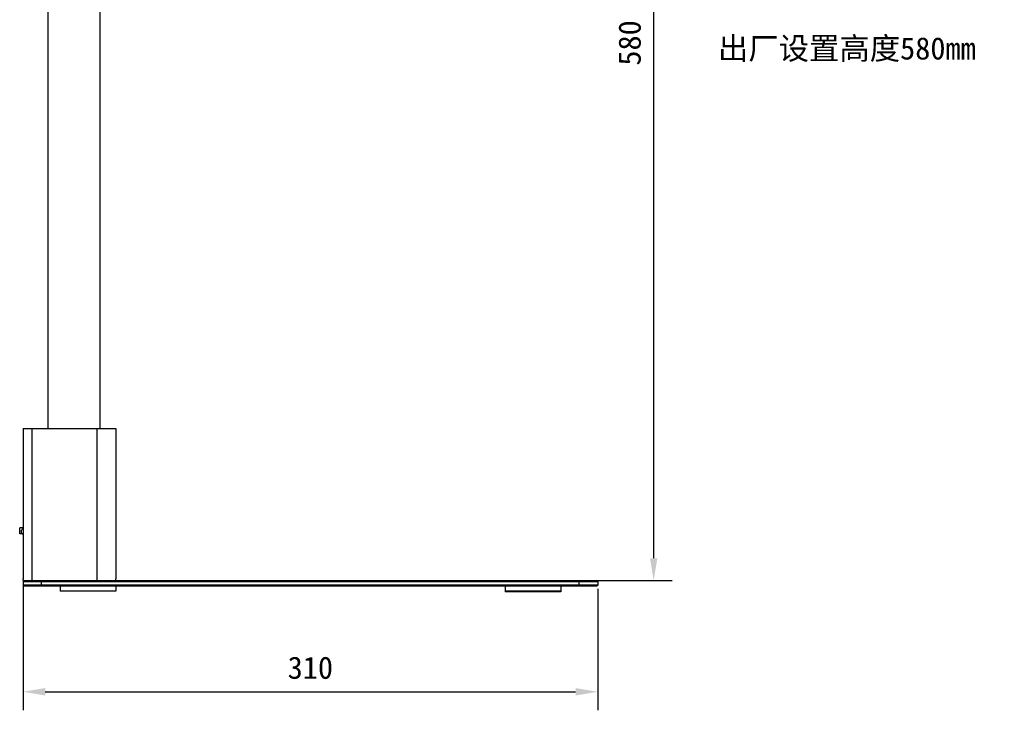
# Model space of a CAD drawing. Header units: millimetres. Extents: x 142 to 682, y 119 to 469.
# Tile 10 of 26: x 362 to 494, y 283 to 376. Entities that reach past the tile are written whole.
import ezdxf

# ---------------------------------------------------------------- set-up
doc = ezdxf.new("R2010")
doc.units = ezdxf.units.MM
doc.header["$LTSCALE"] = 46.255
doc.header["$PDMODE"] = 3
doc.header["$PDSIZE"] = 8
doc.layers.get('0').update_dxf_attribs({"linetype": 'CONTINUOUS'})
doc.layers.get('Defpoints').update_dxf_attribs({"linetype": 'CONTINUOUS'})
for name, color, linetype in [('00_COMPONENTS', 7, 'CONTINUOUS'), ('50_ALL_DETAILS', 7, 'CONTINUOUS'), ('51__DRAFT_DIMS', 7, 'CONTINUOUS')]:
    doc.layers.add(name, color=color, linetype=linetype)
doc.styles.get("Standard").update_dxf_attribs({"font": 'simfang.ttf'})
doc.dimstyles.new('DIMSTYLE_2', dxfattribs={"dimtxt": 3, "dimasz": 3, "dimexe": 2.5, "dimexo": 0.5, "dimgap": 0.75, "dimtad": 1, "dimlfac": 4, "dimdsep": 46, "dimtxsty": 'STANDARD', "dimblk": '_FILLED', "dimblk1": '_FILLED', "dimblk2": '_FILLED', "dimcen": 0.09, "dimclrt": 3, "dimazin": 2, "dimtp": 0.5, "dimtm": 0.5, "dimtfac": 1, "dimtofl": 0, "dimtmove": 0, "dimatfit": 3, "dimldrblk": '_FILLED', "dimfxl": 1, "dimtolj": 1, "dimarcsym": 0})
doc.dimstyles.new('DIMSTYLE_3', dxfattribs={"dimtxt": 3, "dimasz": 3, "dimexe": 2.5, "dimexo": 0.5, "dimgap": 0.75, "dimtad": 1, "dimdec": 0, "dimlfac": 4, "dimdsep": 46, "dimtxsty": 'STANDARD', "dimblk": '_FILLED', "dimblk1": '_FILLED', "dimblk2": '_FILLED', "dimcen": 0.09, "dimclrt": 3, "dimazin": 2, "dimtp": 0.8, "dimtm": 0.8, "dimtfac": 1, "dimtdec": 0, "dimtofl": 0, "dimtmove": 0, "dimatfit": 3, "dimldrblk": '_FILLED', "dimfxl": 1, "dimtolj": 1, "dimarcsym": 0})

# ---------------------------------------------------------------- blocks, each defined once
blk = doc.blocks.new('_FILLED')
at = {"color": 0, "linetype": 'ByBlock'}
blk.add_solid([(0, 0), (-1, 0.167), (-1, -0.167)], dxfattribs=at)
blk = doc.blocks.new('*D2')
at = {"layer": '51__DRAFT_DIMS', "color": 0, "lineweight": -2}
for p, q in [((362.18, 300.03), (362.18, 282.78)), ((439.68, 299.15), (439.68, 282.78)), ((365.18, 285.28), (436.68, 285.28))]:
    blk.add_line(p, q, dxfattribs=at)
at = {"layer": 'Defpoints', "color": 0}
for p in [(362.18, 300.53), (439.68, 299.65), (439.68, 285.28)]:
    blk.add_point(p, dxfattribs=at)
at = {"layer": '51__DRAFT_DIMS', "color": 0, "linetype": 'ByBlock', "lineweight": -2, "xscale": 3, "yscale": 3, "zscale": 3, "rotation": 180}
blk.add_blockref('_FILLED', (362.18, 285.28), dxfattribs=at)
at = {"layer": '51__DRAFT_DIMS', "color": 0, "linetype": 'ByBlock', "lineweight": -2, "xscale": 3, "yscale": 3, "zscale": 3}
blk.add_blockref('_FILLED', (439.68, 285.28), dxfattribs=at)
at = {"layer": '51__DRAFT_DIMS', "color": 3, "insert": (400.92, 290.03), "char_height": 3, "attachment_point": 2, "line_spacing_factor": 0.9}
blk.add_mtext('\\A1;310', dxfattribs=at)
blk = doc.blocks.new('*D3')
at = {"layer": '51__DRAFT_DIMS', "color": 0, "lineweight": -2}
for p, q in [((417, 445.28), (449.71, 445.28)), ((447.21, 303.28), (447.21, 442.28)), ((437.68, 300.28), (449.71, 300.28))]:
    blk.add_line(p, q, dxfattribs=at)
at = {"layer": 'Defpoints', "color": 0}
for p in [(416.5, 445.28), (447.21, 445.28), (437.18, 300.28)]:
    blk.add_point(p, dxfattribs=at)
at = {"layer": '51__DRAFT_DIMS', "color": 0, "linetype": 'ByBlock', "lineweight": -2, "xscale": 3, "yscale": 3, "zscale": 3}
for p, rotation in [((447.21, 445.28), 90), ((447.21, 300.28), 270)]:
    blk.add_blockref('_FILLED', p, dxfattribs=dict(at, rotation=rotation))
at = {"layer": '51__DRAFT_DIMS', "color": 3, "insert": (442.46, 372.77), "char_height": 3, "attachment_point": 2, "rotation": 90, "line_spacing_factor": 0.9}
blk.add_mtext('\\A1;580', dxfattribs=at)

msp = doc.modelspace()

# ---------------------------------------------------------------- linework, layer by layer
at = {"layer": '00_COMPONENTS'}
for p, q in [((365.5577, 320.7799), (365.5577, 418.0799)), ((372.5577, 418.0799), (372.5577, 320.7799)), ((362.1827, 320.7799), (374.6827, 320.7799)), ((362.1827, 320.7799), (362.1827, 320.5299)), ((362.1827, 320.5299), (362.1827, 300.5299)), ((363.4327, 300.2799), (363.4327, 320.7799)), ((372.1827, 300.2799), (372.1827, 320.7799)), ((374.6827, 320.7799), (374.6827, 320.5299)), ((374.6827, 320.5299), (374.6827, 300.5299)), ((362.1827, 307.3901), (361.7327, 307.3785)), ((361.7327, 306.5785), (361.7327, 307.3785)), ((361.7339, 306.5807), (361.7339, 307.3785)), ((361.9327, 306.8847), (361.9327, 306.9097)), ((362.1336, 306.5681), (361.7327, 306.5785)), ((362.1827, 300.2799), (362.1827, 300.5299)), ((362.3077, 300.2799), (362.1827, 300.2799)), ((362.3077, 300.2799), (362.1827, 300.1549)), ((362.1827, 300.1549), (439.6827, 300.1549)), ((362.1827, 300.1549), (362.1827, 299.6549)), ((362.3077, 300.2799), (439.5577, 300.2799)), ((364.6827, 299.5299), (364.6827, 300.2799)), ((374.6827, 300.2799), (374.6827, 300.5299)), ((437.1827, 299.5299), (437.1827, 300.2799)), ((439.5577, 300.2799), (439.6827, 300.1549)), ((439.6827, 300.1549), (439.6827, 299.6549)), ((439.6827, 299.6549), (362.1827, 299.6549)), ((362.3077, 299.5299), (362.1827, 299.6549)), ((439.5577, 299.5299), (362.3077, 299.5299)), ((367.1827, 299.5299), (367.1827, 298.8299)), ((374.6827, 298.8299), (367.1827, 298.8299)), ((374.6827, 299.5299), (374.6827, 298.8299)), ((427.1827, 299.5299), (427.1827, 298.7799)), ((434.6827, 298.8299), (427.1827, 298.8299)), ((434.6827, 298.7799), (427.1827, 298.7799)), ((434.6827, 299.5299), (434.6827, 298.7799)), ((439.5577, 299.5299), (439.6827, 299.6549))]:
    msp.add_line(p, q, dxfattribs=at)
for centre, start, end in [((362.2827, 306.9097), 106.602065, 180), ((362.2827, 306.8847), 180, 253.397935)]:
    msp.add_arc(centre, 0.35, start, end, dxfattribs=at)

# ---------------------------------------------------------------- texts
at = {"layer": '50_ALL_DETAILS', "insert": (455.8788, 373.5375), "char_height": 3, "width": 37.382812, "attachment_point": 1, "line_spacing_factor": 0.9}
msp.add_mtext('出厂设置高度580mm', dxfattribs=at)

# ---------------------------------------------------------------- dimensions: what is measured, and where the dimension line sits
at = {"layer": '51__DRAFT_DIMS'}
dim = msp.add_linear_dim(base=(447.2131, 445.2813), p1=(437.1827, 300.2799), p2=(416.5028, 445.2813), angle=90, dimstyle='DIMSTYLE_3', dxfattribs=at)
dim.commit()
dim.dimension.update_dxf_attribs({"geometry": '*D3', "text_midpoint": (447.2131, 372.7688), "dimtype": 160})
dim = msp.add_linear_dim(base=(439.6827, 285.282), p1=(362.1827, 300.5299), p2=(439.6827, 299.6549), dimstyle='DIMSTYLE_2', dxfattribs=at)
dim.commit()
dim.dimension.update_dxf_attribs({"geometry": '*D2', "text_midpoint": (400.921, 285.282), "dimtype": 160})

doc.saveas('drawing.dxf')
